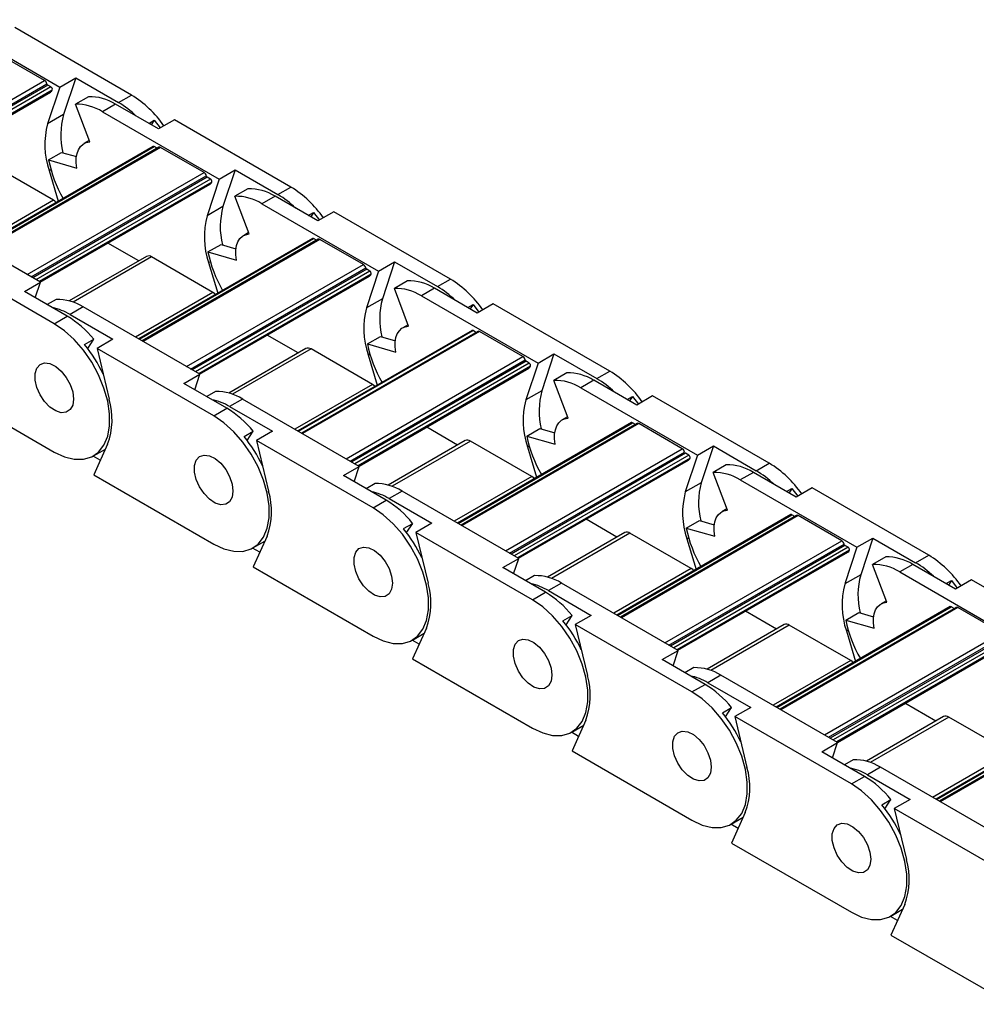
# Model space of a CAD drawing. Header units: millimetres. Extents: x 19 to 819, y 19 to 629.
# Tile 7 of 9: x 710 to 752, y 471 to 515. Entities that reach past the tile are written whole.
import ezdxf

# ---------------------------------------------------------------- set-up
doc = ezdxf.new("R2010")
doc.units = ezdxf.units.MM
doc.header["$LTSCALE"] = 3

msp = doc.modelspace()

# ---------------------------------------------------------------- linework, layer by layer
for p, q in [((706.231, 514.701), (711.352, 511.744)), ((714.504, 511.394), (709.383, 514.351)), ((710.686, 512.031), (708.777, 513.133)), ((702.922, 507.549), (710.686, 512.031)), ((703.099, 507.447), (710.788, 511.885)), ((711.352, 511.744), (712.052, 512.148)), ((712.052, 512.148), (711.518, 510.535)), ((712.052, 512.148), (713.932, 511.064)), ((710.828, 511.826), (703.17, 507.406)), ((710.966, 511.747), (703.308, 507.326)), ((711.026, 511.613), (703.454, 507.242)), ((703.493, 507.219), (710.953, 511.526)), ((711.352, 511.744), (710.818, 510.131)), ((710.966, 511.747), (710.828, 511.826)), ((712.615, 511.319), (712.042, 510.989)), ((712.668, 509.333), (712.042, 510.989)), ((713.804, 510.99), (713.232, 510.66)), ((715.683, 509.905), (713.804, 510.99)), ((713.932, 511.064), (714.504, 511.394)), ((713.232, 510.66), (718.353, 507.703)), ((711.518, 510.535), (710.818, 510.131)), ((715.264, 510.148), (715.499, 510.283)), ((715.499, 510.283), (715.371, 510.086)), ((715.499, 510.283), (715.757, 509.948)), ((716.384, 510.309), (715.683, 509.905)), ((721.505, 507.353), (716.384, 510.309)), ((712.646, 509.392), (712.414, 509.258)), ((715.452, 509.136), (707.813, 504.726)), ((707.839, 504.71), (715.497, 509.131)), ((715.702, 509.099), (707.969, 504.635)), ((715.777, 509.092), (708.013, 504.61)), ((710.861, 508.546), (711.434, 508.876)), ((711.434, 508.876), (712.086, 508.687)), ((715.627, 509.056), (715.497, 509.131)), ((717.686, 507.99), (715.777, 509.092)), ((710.861, 508.546), (712.106, 508.185)), ((711.078, 506.771), (708.384, 508.326)), ((709.922, 503.508), (717.686, 507.99)), ((710.89, 508.074), (710.963, 508.117)), ((710.89, 508.074), (711.288, 506.732)), ((718.353, 507.703), (719.053, 508.107)), ((719.053, 508.107), (718.518, 506.494)), ((719.053, 508.107), (720.932, 507.022)), ((710.1, 503.405), (717.788, 507.844)), ((717.829, 507.785), (710.171, 503.364)), ((717.966, 507.706), (710.309, 503.285)), ((718.026, 507.572), (710.454, 503.201)), ((718.353, 507.703), (717.818, 506.089)), ((717.966, 507.706), (717.829, 507.785)), ((710.493, 503.178), (717.954, 507.485)), ((719.616, 507.278), (719.043, 506.947)), ((720.932, 507.022), (721.505, 507.353)), ((711.078, 506.771), (707.674, 504.805)), ((719.668, 505.292), (719.043, 506.947)), ((720.805, 506.949), (720.232, 506.618)), ((722.684, 505.864), (720.805, 506.949)), ((718.518, 506.494), (717.818, 506.089)), ((720.232, 506.618), (725.353, 503.662)), ((722.264, 506.106), (722.499, 506.242)), ((722.499, 506.242), (722.372, 506.044)), ((722.499, 506.242), (722.757, 505.906)), ((723.384, 506.268), (722.684, 505.864)), ((728.505, 503.312), (723.384, 506.268)), ((710.504, 503.172), (705.383, 506.128)), ((722.452, 505.095), (714.813, 500.684)), ((714.839, 500.669), (722.497, 505.09)), ((722.702, 505.058), (714.97, 500.594)), ((722.777, 505.051), (715.013, 500.569)), ((719.646, 505.351), (719.414, 505.217)), ((722.627, 505.015), (722.497, 505.09)), ((724.687, 503.949), (722.777, 505.051)), ((714.818, 504.11), (713.462, 504.892)), ((717.861, 504.504), (718.434, 504.835)), ((717.861, 504.504), (719.107, 504.144)), ((718.434, 504.835), (719.087, 504.646)), ((711.11, 501.352), (705.989, 504.309)), ((715.16, 504.307), (711.771, 502.351)), ((715.385, 504.285), (711.94, 502.296)), ((718.079, 502.729), (715.385, 504.285)), ((717.89, 504.033), (717.963, 504.075)), ((725.353, 503.662), (726.053, 504.066)), ((726.053, 504.066), (725.519, 502.452)), ((726.053, 504.066), (727.932, 502.981)), ((716.923, 499.467), (724.687, 503.949)), ((717.1, 499.364), (724.788, 503.802)), ((724.829, 503.744), (717.171, 499.323)), ((724.967, 503.664), (717.309, 499.244)), ((717.89, 504.033), (718.289, 502.691)), ((725.353, 503.662), (724.819, 502.048)), ((724.967, 503.664), (724.829, 503.744)), ((725.026, 503.53), (717.455, 499.159)), ((717.494, 499.137), (724.954, 503.444)), ((726.616, 503.237), (726.043, 502.906)), ((727.932, 502.981), (728.505, 503.312)), ((709.804, 502.768), (710.504, 503.172)), ((711.683, 501.683), (709.804, 502.768)), ((710.279, 502.494), (710.504, 503.172)), ((726.669, 501.251), (726.043, 502.906)), ((727.805, 502.908), (727.232, 502.577)), ((729.684, 501.823), (727.805, 502.908)), ((711.194, 502.416), (710.803, 502.191)), ((718.079, 502.729), (714.675, 500.764)), ((725.519, 502.452), (724.819, 502.048)), ((727.232, 502.577), (732.353, 499.621)), ((712.383, 502.087), (711.81, 501.757)), ((717.504, 499.131), (712.383, 502.087)), ((729.265, 502.065), (729.499, 502.201)), ((729.499, 502.201), (729.372, 502.003)), ((729.499, 502.201), (729.757, 501.865)), ((730.384, 502.227), (729.684, 501.823)), ((735.505, 499.271), (730.384, 502.227)), ((711.11, 501.352), (711.683, 501.683)), ((711.81, 501.757), (713.689, 500.672)), ((729.453, 501.053), (721.813, 496.643)), ((721.84, 496.628), (729.498, 501.049)), ((726.647, 501.31), (726.415, 501.176)), ((729.628, 500.974), (729.498, 501.049)), ((712.444, 500.437), (712.847, 500.67)), ((712.584, 500.262), (712.847, 500.67)), ((713.689, 500.672), (712.989, 500.268)), ((721.818, 500.068), (720.463, 500.851)), ((729.703, 501.017), (721.97, 496.553)), ((729.778, 501.01), (722.014, 496.528)), ((724.862, 500.463), (725.434, 500.794)), ((725.434, 500.794), (726.087, 500.605)), ((731.687, 499.907), (729.778, 501.01)), ((718.111, 497.311), (712.989, 500.268)), ((712.989, 500.268), (713.524, 498.037)), ((722.16, 500.266), (718.771, 498.309)), ((722.385, 500.243), (718.94, 498.255)), ((725.079, 498.688), (722.385, 500.243)), ((724.862, 500.463), (726.107, 500.103)), ((723.923, 495.425), (731.687, 499.907)), ((724.1, 495.323), (731.789, 499.761)), ((724.89, 499.992), (724.964, 500.034)), ((724.89, 499.992), (725.289, 498.65)), ((732.353, 499.621), (733.053, 500.025)), ((733.053, 500.025), (732.519, 498.411)), ((733.053, 500.025), (734.933, 498.94)), ((731.829, 499.703), (724.171, 495.282)), ((731.967, 499.623), (724.309, 495.202)), ((732.027, 499.489), (724.455, 495.118)), ((724.494, 495.096), (731.955, 499.402)), ((732.353, 499.621), (731.819, 498.007)), ((731.967, 499.623), (731.829, 499.703)), ((716.804, 498.727), (717.504, 499.131)), ((717.279, 498.452), (717.504, 499.131)), ((733.616, 499.196), (733.044, 498.865)), ((734.933, 498.94), (735.505, 499.271)), ((705.843, 498.759), (711.11, 495.718)), ((718.683, 497.642), (716.804, 498.727)), ((725.079, 498.688), (721.675, 496.723)), ((733.669, 497.21), (733.044, 498.865)), ((734.805, 498.867), (734.233, 498.536)), ((734.233, 498.536), (739.354, 495.579)), ((736.685, 497.782), (734.805, 498.867)), ((718.194, 498.375), (717.804, 498.15)), ((719.383, 498.046), (718.811, 497.715)), ((724.505, 495.09), (719.383, 498.046)), ((732.519, 498.411), (731.819, 498.007)), ((736.265, 498.024), (736.5, 498.159)), ((736.5, 498.159), (736.372, 497.962)), ((736.5, 498.159), (736.758, 497.824)), ((737.385, 498.186), (736.685, 497.782)), ((742.506, 495.229), (737.385, 498.186)), ((718.111, 497.311), (718.683, 497.642)), ((718.811, 497.715), (720.69, 496.631)), ((733.647, 497.269), (733.415, 497.135)), ((728.819, 496.027), (727.463, 496.81)), ((736.453, 497.012), (728.814, 492.602)), ((728.84, 492.587), (736.498, 497.008)), ((736.703, 496.976), (728.97, 492.512)), ((736.778, 496.968), (729.014, 492.486)), ((731.862, 496.422), (732.435, 496.753)), ((732.435, 496.753), (733.088, 496.564)), ((736.628, 496.932), (736.498, 497.008)), ((738.687, 495.866), (736.778, 496.968)), ((719.444, 496.396), (719.847, 496.629)), ((719.584, 496.221), (719.847, 496.629)), ((720.69, 496.631), (719.99, 496.226)), ((731.862, 496.422), (733.107, 496.062)), ((712.835, 495.548), (713.355, 495.848)), ((713.452, 496.063), (712.844, 494.718)), ((725.111, 493.27), (719.99, 496.226)), ((719.99, 496.226), (720.524, 493.996)), ((729.16, 496.224), (725.772, 494.268)), ((729.385, 496.202), (725.941, 494.214)), ((732.079, 494.647), (729.385, 496.202)), ((730.923, 491.384), (738.687, 495.866)), ((731.891, 495.951), (731.964, 495.993)), ((731.891, 495.951), (732.289, 494.608)), ((739.354, 495.579), (740.054, 495.984)), ((740.054, 495.984), (739.519, 494.37)), ((740.054, 495.984), (741.933, 494.899)), ((713.133, 495.359), (712.82, 495.539)), ((731.101, 491.282), (738.789, 495.72)), ((738.83, 495.662), (731.172, 491.241)), ((738.968, 495.582), (731.31, 491.161)), ((739.027, 495.448), (731.456, 491.077)), ((739.354, 495.579), (738.819, 493.966)), ((738.968, 495.582), (738.83, 495.662)), ((723.804, 494.686), (724.505, 495.09)), ((724.28, 494.411), (724.505, 495.09)), ((731.494, 491.054), (738.955, 495.361)), ((740.617, 495.154), (740.044, 494.824)), ((741.933, 494.899), (742.506, 495.229)), ((712.844, 494.718), (718.111, 491.677)), ((725.684, 493.601), (723.804, 494.686)), ((732.079, 494.647), (728.675, 492.682)), ((740.669, 493.169), (740.044, 494.824)), ((741.806, 494.825), (741.233, 494.495)), ((743.685, 493.74), (741.806, 494.825)), ((725.195, 494.334), (724.804, 494.108)), ((739.519, 494.37), (738.819, 493.966)), ((741.233, 494.495), (746.354, 491.538)), ((743.265, 493.983), (743.5, 494.118)), ((743.5, 494.118), (743.373, 493.921)), ((743.5, 494.118), (743.758, 493.783)), ((744.385, 494.145), (743.685, 493.74)), ((749.506, 491.188), (744.385, 494.145)), ((726.384, 494.005), (725.811, 493.674)), ((731.505, 491.048), (726.384, 494.005)), ((725.111, 493.27), (725.684, 493.601)), ((725.811, 493.674), (727.69, 492.589)), ((743.453, 492.971), (735.814, 488.561)), ((735.84, 488.546), (743.498, 492.966)), ((743.704, 492.935), (735.971, 488.47)), ((743.779, 492.927), (736.015, 488.445)), ((740.647, 493.227), (740.416, 493.094)), ((743.629, 492.891), (743.498, 492.966)), ((745.688, 491.825), (743.779, 492.927)), ((726.445, 492.355), (726.848, 492.587)), ((726.584, 492.179), (726.848, 492.587)), ((727.69, 492.589), (726.99, 492.185)), ((735.819, 491.986), (734.464, 492.768)), ((738.862, 492.381), (739.435, 492.711)), ((739.435, 492.711), (740.088, 492.523)), ((720.453, 492.022), (719.844, 490.676)), ((732.111, 489.229), (726.99, 492.185)), ((726.99, 492.185), (727.525, 489.954)), ((736.161, 492.183), (732.772, 490.227)), ((736.386, 492.161), (732.941, 490.172)), ((739.08, 490.606), (736.386, 492.161)), ((738.862, 492.381), (740.108, 492.02)), ((719.835, 491.506), (720.355, 491.806)), ((737.924, 487.343), (745.688, 491.825)), ((738.101, 487.24), (745.789, 491.679)), ((745.83, 491.62), (738.172, 487.2)), ((745.968, 491.541), (738.31, 487.12)), ((738.891, 491.909), (738.964, 491.952)), ((738.891, 491.909), (739.29, 490.567)), ((746.354, 491.538), (745.82, 489.925)), ((745.968, 491.541), (745.83, 491.62)), ((746.354, 491.538), (747.054, 491.942)), ((747.054, 491.942), (746.52, 490.329)), ((747.054, 491.942), (748.933, 490.858)), ((720.134, 491.317), (719.821, 491.498)), ((746.027, 491.407), (738.456, 487.036)), ((738.495, 487.013), (745.955, 491.32)), ((747.617, 491.113), (747.044, 490.783)), ((748.933, 490.858), (749.506, 491.188)), ((719.844, 490.676), (725.111, 487.636)), ((730.805, 490.644), (731.505, 491.048)), ((731.28, 490.37), (731.505, 491.048)), ((747.67, 489.127), (747.044, 490.783)), ((748.806, 490.784), (748.233, 490.453)), ((750.685, 489.699), (748.806, 490.784)), ((732.684, 489.559), (730.805, 490.644)), ((732.195, 490.293), (731.804, 490.067)), ((739.08, 490.606), (735.676, 488.641)), ((746.52, 490.329), (745.82, 489.925)), ((748.233, 490.453), (753.354, 487.497)), ((733.384, 489.964), (732.811, 489.633)), ((738.505, 487.007), (733.384, 489.964)), ((750.266, 489.941), (750.5, 490.077)), ((750.5, 490.077), (750.373, 489.879)), ((750.5, 490.077), (750.758, 489.741)), ((751.385, 490.103), (750.685, 489.699)), ((756.506, 487.147), (751.385, 490.103)), ((732.111, 489.229), (732.684, 489.559)), ((732.811, 489.633), (734.691, 488.548)), ((750.454, 488.93), (742.814, 484.52)), ((747.648, 489.186), (747.416, 489.052)), ((733.445, 488.313), (733.848, 488.546)), ((733.585, 488.138), (733.848, 488.546)), ((734.691, 488.548), (733.99, 488.144)), ((742.819, 487.945), (741.464, 488.727)), ((742.841, 484.504), (750.499, 488.925)), ((750.704, 488.893), (742.971, 484.429)), ((750.779, 488.886), (743.015, 484.404)), ((745.863, 488.34), (746.436, 488.67)), ((746.436, 488.67), (747.088, 488.481)), ((750.629, 488.85), (750.499, 488.925)), ((752.688, 487.784), (750.779, 488.886)), ((739.112, 485.188), (733.99, 488.144)), ((733.99, 488.144), (734.525, 485.913)), ((743.161, 488.142), (739.772, 486.186)), ((743.386, 488.12), (739.942, 486.131)), ((746.08, 486.564), (743.386, 488.12)), ((745.863, 488.34), (747.108, 487.979)), ((726.836, 487.465), (727.355, 487.765)), ((727.453, 487.981), (726.844, 486.635)), ((744.924, 483.302), (752.688, 487.784)), ((745.101, 483.199), (752.79, 487.638)), ((745.891, 487.868), (745.965, 487.91)), ((745.891, 487.868), (746.29, 486.526)), ((727.134, 487.276), (726.821, 487.457)), ((752.83, 487.579), (745.172, 483.158)), ((752.968, 487.5), (745.31, 483.079)), ((753.028, 487.365), (745.456, 482.994)), ((745.495, 482.972), (752.956, 487.279)), ((737.805, 486.603), (738.505, 487.007)), ((738.281, 486.329), (738.505, 487.007)), ((726.844, 486.635), (732.111, 483.595)), ((739.684, 485.518), (737.805, 486.603)), ((746.08, 486.564), (742.676, 484.599)), ((739.195, 486.252), (738.805, 486.026)), ((740.384, 485.922), (739.812, 485.592)), ((745.506, 482.966), (740.384, 485.922)), ((739.112, 485.188), (739.684, 485.518)), ((739.812, 485.592), (741.691, 484.507)), ((749.82, 483.903), (748.464, 484.686)), ((757.454, 484.888), (749.815, 480.478)), ((749.841, 480.463), (757.499, 484.884)), ((757.704, 484.852), (749.971, 480.388)), ((757.779, 484.845), (750.015, 480.363)), ((740.445, 484.272), (740.848, 484.505)), ((740.585, 484.097), (740.848, 484.505)), ((741.691, 484.507), (740.991, 484.103)), ((734.453, 483.94), (733.845, 482.594)), ((746.112, 481.146), (740.991, 484.103)), ((740.991, 484.103), (741.525, 481.872)), ((750.161, 484.101), (746.773, 482.144)), ((750.386, 484.078), (746.942, 482.09)), ((753.081, 482.523), (750.386, 484.078)), ((734.135, 483.235), (733.822, 483.416)), ((733.836, 483.424), (734.356, 483.724)), ((744.806, 482.562), (745.506, 482.966)), ((745.281, 482.287), (745.506, 482.966)), ((733.845, 482.594), (739.112, 479.553)), ((746.685, 481.477), (744.806, 482.562)), ((753.081, 482.523), (749.677, 480.558)), ((746.196, 482.21), (745.805, 481.985)), ((747.385, 481.881), (746.812, 481.551)), ((752.506, 478.925), (747.385, 481.881)), ((746.112, 481.146), (746.685, 481.477)), ((746.812, 481.551), (748.691, 480.466)), ((747.446, 480.231), (747.849, 480.464)), ((747.585, 480.056), (747.849, 480.464)), ((748.691, 480.466), (747.991, 480.062)), ((741.454, 479.898), (740.845, 478.553)), ((753.112, 477.105), (747.991, 480.062)), ((747.991, 480.062), (748.526, 477.831)), ((740.837, 479.383), (741.356, 479.683)), ((741.135, 479.194), (740.822, 479.374)), ((740.845, 478.553), (746.112, 475.512)), ((747.837, 475.341), (748.356, 475.641)), ((748.454, 475.857), (747.845, 474.512)), ((748.135, 475.152), (747.822, 475.333)), ((747.845, 474.512), (753.112, 471.471))]:
    msp.add_line(p, q)
at = {"flags": 128}
for points in [[(712.106, 508.185), (712.078, 508.415), (712.08, 508.629), (712.112, 508.823), (712.174, 508.991), (712.262, 509.13), (712.376, 509.235), (712.513, 509.303), (712.668, 509.333)], [(711.195, 506.678), (711.14, 506.728), (711.078, 506.771)], [(719.107, 504.144), (719.079, 504.373), (719.081, 504.588), (719.113, 504.782), (719.174, 504.95), (719.263, 505.089), (719.377, 505.193), (719.513, 505.262), (719.668, 505.292)], [(718.195, 502.637), (718.141, 502.686), (718.079, 502.729)], [(711.11, 495.718), (711.558, 495.508), (711.991, 495.4), (712.394, 495.399), (712.754, 495.505), (713.057, 495.714), (713.294, 496.019), (713.457, 496.41), (713.539, 496.873), (713.539, 497.393), (713.457, 497.952), (713.294, 498.53), (713.057, 499.109), (712.754, 499.668), (712.394, 500.189), (711.991, 500.654), (711.558, 501.046), (711.11, 501.352)], [(726.107, 500.103), (726.079, 500.332), (726.081, 500.547), (726.113, 500.741), (726.174, 500.909), (726.263, 501.047), (726.377, 501.152), (726.514, 501.221), (726.669, 501.251)], [(711.959, 498.046), (711.921, 497.779), (711.811, 497.579), (711.639, 497.464), (711.42, 497.444), (711.174, 497.522), (710.921, 497.689), (710.686, 497.932), (710.488, 498.228), (710.346, 498.552), (710.271, 498.874), (710.271, 499.166), (710.346, 499.402), (710.488, 499.561), (710.686, 499.629), (710.921, 499.6), (711.174, 499.476), (711.42, 499.269), (711.639, 498.996), (711.811, 498.683), (711.921, 498.356), (711.959, 498.046)], [(711.959, 498.046), (711.921, 497.779), (711.811, 497.579), (711.639, 497.464), (711.42, 497.444), (711.174, 497.522), (710.921, 497.689), (710.686, 497.932), (710.488, 498.228), (710.346, 498.552), (710.271, 498.874), (710.271, 499.166), (710.346, 499.402), (710.488, 499.561), (710.686, 499.629), (710.921, 499.6), (711.174, 499.476), (711.42, 499.269), (711.639, 498.996), (711.811, 498.683), (711.921, 498.356), (711.959, 498.046)], [(725.195, 498.596), (725.141, 498.645), (725.079, 498.688)], [(718.111, 491.677), (718.559, 491.466), (718.992, 491.359), (719.395, 491.358), (719.754, 491.464), (720.057, 491.673), (720.294, 491.978), (720.457, 492.369), (720.54, 492.832), (720.54, 493.352), (720.457, 493.911), (720.294, 494.489), (720.057, 495.068), (719.754, 495.627), (719.395, 496.148), (718.992, 496.612), (718.559, 497.005), (718.111, 497.311)], [(733.107, 496.062), (733.079, 496.291), (733.081, 496.505), (733.113, 496.699), (733.175, 496.868), (733.263, 497.006), (733.378, 497.111), (733.514, 497.179), (733.669, 497.21)], [(718.959, 494.004), (718.921, 493.737), (718.812, 493.537), (718.64, 493.423), (718.421, 493.403), (718.174, 493.48), (717.922, 493.648), (717.686, 493.891), (717.489, 494.187), (717.346, 494.51), (717.272, 494.833), (717.272, 495.125), (717.346, 495.361), (717.489, 495.52), (717.686, 495.588), (717.922, 495.558), (718.174, 495.435), (718.421, 495.227), (718.64, 494.955), (718.812, 494.641), (718.921, 494.315), (718.959, 494.004)], [(718.959, 494.004), (718.921, 493.737), (718.812, 493.537), (718.64, 493.423), (718.421, 493.403), (718.174, 493.48), (717.922, 493.648), (717.686, 493.891), (717.489, 494.187), (717.346, 494.51), (717.272, 494.833), (717.272, 495.125), (717.346, 495.361), (717.489, 495.52), (717.686, 495.588), (717.922, 495.558), (718.174, 495.435), (718.421, 495.227), (718.64, 494.955), (718.812, 494.641), (718.921, 494.315), (718.959, 494.004)], [(732.196, 494.554), (732.142, 494.604), (732.079, 494.647)], [(725.111, 487.636), (725.559, 487.425), (725.992, 487.317), (726.395, 487.316), (726.754, 487.422), (727.058, 487.631), (727.295, 487.937), (727.457, 488.328), (727.54, 488.791), (727.54, 489.311), (727.457, 489.869), (727.295, 490.448), (727.058, 491.027), (726.754, 491.586), (726.395, 492.107), (725.992, 492.571), (725.559, 492.963), (725.111, 493.27)], [(740.108, 492.02), (740.08, 492.25), (740.082, 492.464), (740.114, 492.658), (740.175, 492.827), (740.264, 492.965), (740.378, 493.07), (740.514, 493.138), (740.669, 493.169)], [(725.959, 489.963), (725.922, 489.696), (725.812, 489.496), (725.64, 489.381), (725.421, 489.362), (725.174, 489.439), (724.922, 489.607), (724.687, 489.849), (724.489, 490.146), (724.346, 490.469), (724.272, 490.791), (724.272, 491.083), (724.346, 491.319), (724.489, 491.479), (724.687, 491.546), (724.922, 491.517), (725.174, 491.393), (725.421, 491.186), (725.64, 490.914), (725.812, 490.6), (725.922, 490.274), (725.959, 489.963)], [(725.959, 489.963), (725.922, 489.696), (725.812, 489.496), (725.64, 489.381), (725.421, 489.362), (725.174, 489.439), (724.922, 489.607), (724.687, 489.849), (724.489, 490.146), (724.346, 490.469), (724.272, 490.791), (724.272, 491.083), (724.346, 491.319), (724.489, 491.479), (724.687, 491.546), (724.922, 491.517), (725.174, 491.393), (725.421, 491.186), (725.64, 490.914), (725.812, 490.6), (725.922, 490.274), (725.959, 489.963)], [(739.196, 490.513), (739.142, 490.563), (739.08, 490.606)], [(732.111, 483.595), (732.56, 483.384), (732.993, 483.276), (733.396, 483.275), (733.755, 483.381), (734.058, 483.59), (734.295, 483.895), (734.458, 484.286), (734.54, 484.75), (734.54, 485.269), (734.458, 485.828), (734.295, 486.407), (734.058, 486.986), (733.755, 487.545), (733.396, 488.065), (732.993, 488.53), (732.56, 488.922), (732.111, 489.229)], [(747.108, 487.979), (747.08, 488.209), (747.082, 488.423), (747.114, 488.617), (747.175, 488.785), (747.264, 488.924), (747.378, 489.029), (747.515, 489.097), (747.67, 489.127)], [(732.96, 485.922), (732.922, 485.655), (732.812, 485.455), (732.64, 485.34), (732.421, 485.321), (732.175, 485.398), (731.922, 485.565), (731.687, 485.808), (731.489, 486.104), (731.347, 486.428), (731.272, 486.75), (731.272, 487.042), (731.347, 487.278), (731.489, 487.437), (731.687, 487.505), (731.922, 487.476), (732.175, 487.352), (732.421, 487.145), (732.64, 486.872), (732.812, 486.559), (732.922, 486.232), (732.96, 485.922)], [(732.96, 485.922), (732.922, 485.655), (732.812, 485.455), (732.64, 485.34), (732.421, 485.321), (732.175, 485.398), (731.922, 485.565), (731.687, 485.808), (731.489, 486.104), (731.347, 486.428), (731.272, 486.75), (731.272, 487.042), (731.347, 487.278), (731.489, 487.437), (731.687, 487.505), (731.922, 487.476), (732.175, 487.352), (732.421, 487.145), (732.64, 486.872), (732.812, 486.559), (732.922, 486.232), (732.96, 485.922)], [(746.196, 486.472), (746.142, 486.522), (746.08, 486.564)], [(739.112, 479.553), (739.56, 479.343), (739.993, 479.235), (740.396, 479.234), (740.755, 479.34), (741.058, 479.549), (741.295, 479.854), (741.458, 480.245), (741.541, 480.708), (741.541, 481.228), (741.458, 481.787), (741.295, 482.366), (741.058, 482.944), (740.755, 483.504), (740.396, 484.024), (739.993, 484.489), (739.56, 484.881), (739.112, 485.188)], [(739.96, 481.881), (739.922, 481.614), (739.813, 481.414), (739.641, 481.299), (739.422, 481.279), (739.175, 481.357), (738.923, 481.524), (738.687, 481.767), (738.49, 482.063), (738.347, 482.387), (738.273, 482.709), (738.273, 483.001), (738.347, 483.237), (738.49, 483.396), (738.687, 483.464), (738.923, 483.435), (739.175, 483.311), (739.422, 483.104), (739.641, 482.831), (739.813, 482.518), (739.922, 482.191), (739.96, 481.881)], [(739.96, 481.881), (739.922, 481.614), (739.813, 481.414), (739.641, 481.299), (739.422, 481.279), (739.175, 481.357), (738.923, 481.524), (738.687, 481.767), (738.49, 482.063), (738.347, 482.387), (738.273, 482.709), (738.273, 483.001), (738.347, 483.237), (738.49, 483.396), (738.687, 483.464), (738.923, 483.435), (739.175, 483.311), (739.422, 483.104), (739.641, 482.831), (739.813, 482.518), (739.922, 482.191), (739.96, 481.881)], [(746.112, 475.512), (746.56, 475.301), (746.993, 475.194), (747.396, 475.193), (747.755, 475.299), (748.059, 475.508), (748.296, 475.813), (748.458, 476.204), (748.541, 476.667), (748.541, 477.187), (748.458, 477.746), (748.296, 478.324), (748.059, 478.903), (747.755, 479.462), (747.396, 479.983), (746.993, 480.447), (746.56, 480.84), (746.112, 481.146)], [(746.961, 477.839), (746.923, 477.572), (746.813, 477.373), (746.641, 477.258), (746.422, 477.238), (746.175, 477.316), (745.923, 477.483), (745.688, 477.726), (745.49, 478.022), (745.348, 478.346), (745.273, 478.668), (745.273, 478.96), (745.348, 479.196), (745.49, 479.355), (745.688, 479.423), (745.923, 479.394), (746.175, 479.27), (746.422, 479.062), (746.641, 478.79), (746.813, 478.477), (746.923, 478.15), (746.961, 477.839)], [(746.961, 477.839), (746.923, 477.572), (746.813, 477.373), (746.641, 477.258), (746.422, 477.238), (746.175, 477.316), (745.923, 477.483), (745.688, 477.726), (745.49, 478.022), (745.348, 478.346), (745.273, 478.668), (745.273, 478.96), (745.348, 479.196), (745.49, 479.355), (745.688, 479.423), (745.923, 479.394), (746.175, 479.27), (746.422, 479.062), (746.641, 478.79), (746.813, 478.477), (746.923, 478.15), (746.961, 477.839)]]:
    msp.add_lwpolyline(points, dxfattribs=at)
for centre, radius, start, end in [((710.558, 511.834), 0.235, 12.558, 57.0724), ((710.879, 511.905), 0.094, 192.558, 237.0724), ((710.864, 511.674), 0.172, 301.1243, 339.3097), ((710.902, 511.638), 0.126, 348.3097, 59.4783), ((712.09, 508.847), 2.142, 57.7925, 91.2624), ((712.662, 509.177), 2.142, 57.7925, 91.2624), ((711.856, 507.55), 4.081, 45.644, 59.4327), ((712.002, 507.333), 4.77, 34.6556, 58.3654), ((714.229, 509.22), 3.531, 165.0535, 198.9354), ((714.751, 509.647), 3.352, 164.6409, 193.584), ((715.471, 509.096), 0.0436, 53.1338, 115.5558), ((715.733, 509.032), 0.0745, 53.9734, 114.7161), ((716.269, 509.628), 5.515, 191.3163, 210.1809), ((717.559, 507.793), 0.235, 12.558, 57.0724), ((717.88, 507.864), 0.094, 192.558, 237.0724), ((717.865, 507.632), 0.172, 301.1243, 339.3097), ((717.902, 507.597), 0.126, 348.3097, 59.4783), ((719.663, 505.136), 2.142, 57.7925, 91.2624), ((719.003, 503.292), 4.77, 34.6556, 58.3654), ((719.09, 504.806), 2.142, 57.7925, 91.2624), ((718.857, 503.509), 4.081, 45.644, 59.4327), ((721.751, 505.606), 3.352, 164.6409, 193.584), ((721.23, 505.179), 3.531, 165.0535, 198.9354), ((722.471, 505.055), 0.0436, 53.1338, 115.5558), ((722.734, 504.991), 0.0745, 53.9734, 114.7161), ((723.269, 505.587), 5.515, 191.3163, 210.1809), ((715.253, 504.101), 0.226, 54.3824, 114.3071), ((724.559, 503.751), 0.235, 12.558, 57.0724), ((724.88, 503.823), 0.094, 192.558, 237.0724), ((724.903, 503.556), 0.126, 348.3097, 59.4783), ((724.865, 503.591), 0.172, 301.1243, 339.3097), ((726.663, 501.095), 2.142, 57.7925, 91.2624), ((726.003, 499.251), 4.77, 34.6556, 58.3654), ((726.09, 500.764), 2.142, 57.7925, 91.2624), ((725.857, 499.468), 4.081, 45.644, 59.4327), ((711.241, 500.275), 2.142, 57.7925, 91.2624), ((728.751, 501.564), 3.352, 164.6409, 193.584), ((710.542, 499.642), 2.465, 59.0381, 78.5184), ((728.23, 501.138), 3.531, 165.0535, 198.9354), ((709.397, 497.883), 4.435, 38.938, 58.9789), ((729.471, 501.014), 0.0436, 53.1338, 115.5558), ((729.734, 500.949), 0.0745, 53.9734, 114.7161), ((707.895, 496.678), 5.901, 24.587, 39.5697), ((722.253, 500.059), 0.226, 54.3824, 114.3071), ((730.27, 501.545), 5.515, 191.3163, 210.1809), ((731.559, 499.71), 0.235, 12.558, 57.0724), ((731.88, 499.782), 0.094, 192.558, 237.0724), ((731.866, 499.55), 0.172, 301.1243, 339.3097), ((731.903, 499.515), 0.126, 348.3097, 59.4783), ((733.664, 497.054), 2.142, 57.7925, 91.2624), ((732.857, 495.426), 4.081, 45.644, 59.4327), ((733.003, 495.209), 4.77, 34.6556, 58.3654), ((733.091, 496.723), 2.142, 57.7925, 91.2624), ((710.516, 497.158), 3.133, 339.5507, 16.2934), ((717.542, 495.601), 2.465, 59.0381, 78.5184), ((718.242, 496.233), 2.142, 57.7925, 91.2624), ((735.23, 497.096), 3.531, 165.0535, 198.9354), ((735.752, 497.523), 3.352, 164.6409, 193.584), ((716.398, 493.841), 4.435, 38.938, 58.9789), ((736.472, 496.973), 0.0436, 53.1338, 115.5558), ((736.734, 496.908), 0.0745, 53.9734, 114.7161), ((714.895, 492.637), 5.901, 24.8355, 39.5695), ((737.27, 497.504), 5.515, 191.3163, 210.1809), ((729.254, 496.018), 0.226, 54.3824, 114.3071), ((738.56, 495.669), 0.235, 12.558, 57.0724), ((738.881, 495.74), 0.094, 192.558, 237.0724), ((738.866, 495.509), 0.172, 301.1243, 339.3097), ((738.904, 495.473), 0.126, 348.3097, 59.4783), ((740.664, 493.013), 2.142, 57.7925, 91.2624), ((740.004, 491.168), 4.77, 34.6556, 58.3654), ((740.091, 492.682), 2.142, 57.7925, 91.2624), ((739.858, 491.385), 4.081, 45.644, 59.4327), ((725.242, 492.192), 2.142, 57.7925, 91.2624), ((742.752, 493.482), 3.352, 164.6409, 193.584), ((717.517, 493.117), 3.133, 339.5507, 16.2934), ((724.543, 491.56), 2.465, 59.0381, 78.5184), ((742.231, 493.055), 3.531, 165.0535, 198.9354), ((723.398, 489.8), 4.435, 38.938, 58.9789), ((743.472, 492.931), 0.0436, 53.1338, 115.5558), ((743.735, 492.867), 0.0745, 53.9734, 114.7161), ((721.896, 488.595), 5.901, 24.8355, 39.5695), ((736.254, 491.977), 0.226, 54.3824, 114.3071), ((744.27, 493.463), 5.515, 191.3163, 210.1809), ((745.56, 491.628), 0.235, 12.558, 57.0724), ((745.881, 491.699), 0.094, 192.558, 237.0724), ((745.904, 491.432), 0.126, 348.3097, 59.4783), ((745.866, 491.467), 0.172, 301.1243, 339.3097), ((747.664, 488.971), 2.142, 57.7925, 91.2624), ((747.004, 487.127), 4.77, 34.6556, 58.3654), ((747.091, 488.641), 2.142, 57.7925, 91.2624), ((746.858, 487.344), 4.081, 45.644, 59.4327), ((732.242, 488.151), 2.142, 57.7925, 91.2624), ((749.752, 489.441), 3.352, 164.6409, 193.584), ((724.517, 489.075), 3.133, 339.5507, 16.2934), ((731.543, 487.519), 2.465, 59.0381, 78.5184), ((749.231, 489.014), 3.531, 165.0535, 198.9354), ((730.399, 485.759), 4.435, 38.938, 58.9789), ((750.473, 488.89), 0.0436, 53.1338, 115.5558), ((750.735, 488.826), 0.0745, 53.9734, 114.7161), ((728.896, 484.554), 5.901, 24.8355, 39.5695), ((743.254, 487.936), 0.226, 54.3824, 114.3071), ((751.271, 489.422), 5.515, 191.3163, 210.1809), ((731.517, 485.034), 3.133, 339.5507, 16.2934), ((739.243, 484.11), 2.142, 57.7925, 91.2624), ((738.543, 483.478), 2.465, 59.0381, 78.5184), ((737.399, 481.718), 4.435, 38.938, 58.9789), ((735.896, 480.513), 5.901, 24.8355, 39.5695), ((750.255, 483.894), 0.226, 54.3824, 114.3071), ((746.243, 480.068), 2.142, 57.7925, 91.2624), ((738.518, 480.993), 3.133, 339.5507, 16.2934), ((745.544, 479.436), 2.465, 59.0381, 78.5184), ((744.399, 477.676), 4.435, 38.938, 58.9789), ((742.897, 476.472), 5.901, 24.587, 39.5697), ((745.518, 476.952), 3.133, 339.5507, 16.2934)]:
    msp.add_arc(centre, radius, start, end)

doc.saveas('drawing.dxf')
